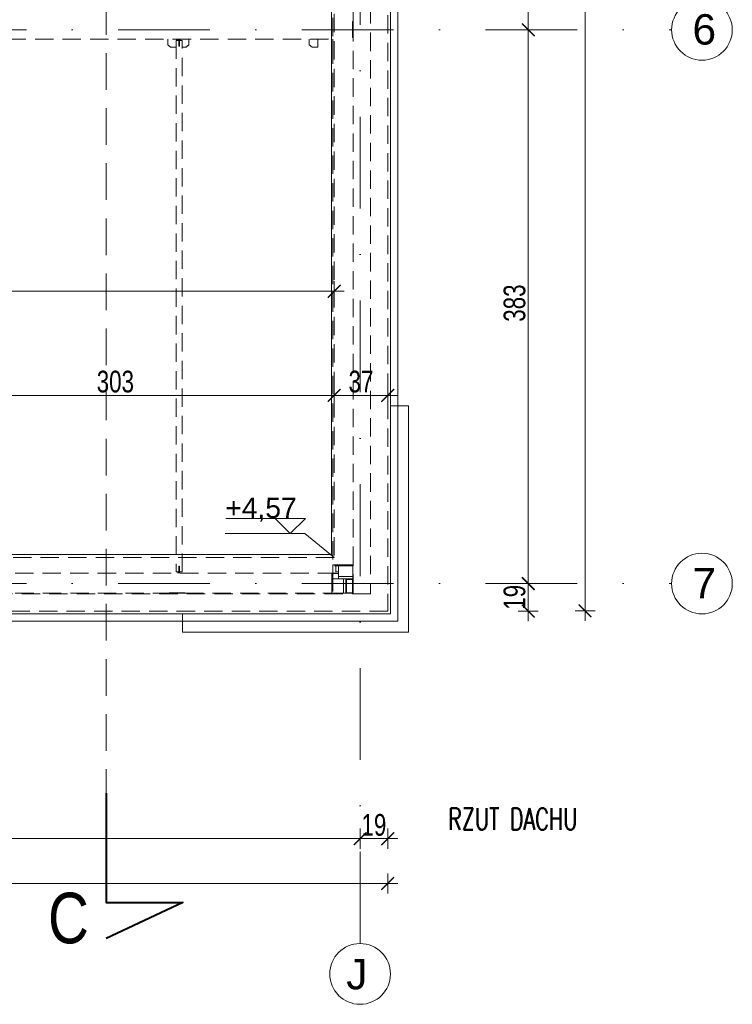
# Model space of a CAD drawing. Header units: millimetres. Extents: x -13532 to 2392, y -5241 to 5322.
# Tile 13 of 256: x -9791 to -9298, y -1969 to -1288. Entities that reach past the tile are written whole.
import ezdxf

# ---------------------------------------------------------------- set-up
doc = ezdxf.new("R2010")
doc.units = ezdxf.units.MM
doc.linetypes.add('DASHED', pattern=[19.05, 12.7, -6.35])
doc.linetypes.add('KRESKAKROPKA2', pattern=[12.7, 6.35, -3.175, 0, -3.175])
doc.layers.get('0').update_dxf_attribs({"lineweight": 9, "true_color": 0x939393})
doc.layers.get('Defpoints').update_dxf_attribs({"true_color": 0xdae6d4})
for name, color, linetype, lineweight in [('- AGP-1_OPISY', 7, 'Continuous', 9), ('A_Opisy', 142, 'Continuous', 5), ('cz-sr', 150, 'Continuous', 15), ('dach', 151, 'Continuous', 9), ('LINII', 7, 'Continuous', 15), ('Wymiarowanie - Poziomy - AGP1', 172, 'Continuous', 5)]:
    doc.layers.add(name, color=color, linetype=linetype, lineweight=lineweight)
for name, color, linetype, lineweight, true_color in [('a___wymiary', 7, 'Continuous', 5, 0x666666), ('KONSTRUKCJA - CIE - AGP1', 7, 'Continuous', 5, 0xbfbfbf), ('OPIS - AGP1', 7, 'Continuous', 0, 0x7f7f7f), ('OSI', 7, 'KRESKAKROPKA2', 5, 0x7f7f7f), ('wymiary', 7, 'Continuous', 5, 0x7f7f7f), ('WYMIARY - AGP1', 7, 'Continuous', 5, 0x716d5a)]:
    doc.layers.add(name, color=color, linetype=linetype, lineweight=lineweight, true_color=true_color)
doc.styles.add('ARCH.P.M. 1', font='simplex.shx', dxfattribs={"width": 0.7, "height": 12})
doc.styles.add('ARIAL', font='arial.ttf', dxfattribs={"width": 0.8})
doc.styles.add('ARIAL NARROW', font='ARIALN.TTF', dxfattribs={"width": 0.9})
doc.styles.add('GENERATED_STYLE_2', font='ARIAL.TTF', dxfattribs={"width": 0.999153})
doc.dimstyles.new('wymiary agp1', dxfattribs={"dimtxt": 15, "dimasz": 5, "dimexe": 5, "dimexo": 5, "dimgap": 1.8, "dimtad": 1, "dimdec": 3, "dimrnd": 0.5, "dimdsep": 46, "dimtxsty": 'ARIAL NARROW', "dimblk": 'znacznik', "dimcen": 1.5, "dimse1": 1, "dimse2": 1, "dimclrd": 256, "dimclre": 256, "dimazin": 0, "dimtfac": 1, "dimtdec": 3, "dimtmove": 1, "dimatfit": 3, "dimldrblk": 'znacznik', "dimfxl": 1000, "dimfxlon": 1, "dimlwd": -1, "dimarcsym": 0})

# ---------------------------------------------------------------- blocks, each defined once
blk = doc.blocks.new('Z$W@#173E0F83')
at = {"layer": 'cz-sr'}
for p, q in [((142.4, 13.9), (142.4, 1.4)), ((-14, -142.5), (-1.5, -142.5))]:
    blk.add_line(p, q, dxfattribs=at)
for points in [[(142.4, 13.9), (-14, 13.9), (-14, -142.5)], [(142.4, 6.4), (-6.5, 6.4), (-6.5, -142.5)], [(142.4, 1.4), (-1.5, 1.4), (-1.5, -142.5)]]:
    blk.add_lwpolyline(points, dxfattribs=at)
blk = doc.blocks.new('osi')
at = {"layer": 'OSI', "ltscale": 10}
for p, q in [((-9555.74, 845.85), (-9555.74, 3158.85)), ((-11756.72, 1477.85), (-9340.14, 1477.85)), ((-11756.72, 1094.85), (-9340.14, 1094.85))]:
    blk.add_line(p, q, dxfattribs=at)
at = {"layer": 'OSI', "linetype": 'Continuous'}
for centre in [(-9319.14, 1477.85), (-9319.14, 1094.85), (-9555.74, 824.85)]:
    blk.add_circle(centre, 21, dxfattribs=at)
at = {"layer": 'LINII', "color": 18, "true_color": 0x000000, "char_height": 21, "attachment_point": 1, "style": 'ARIAL'}
for s, insert, width in [('{\\fArial|b0|i0|c238|p34;\\W1;6}', (-9325.69, 1488.67), 20.2025), ('{\\fArial|b0|i0|c238|p34;\\W1;7}', (-9325.69, 1105.67), 20.2025), ('{\\W1;J}', (-9565.31, 835.23), 24.1308)]:
    blk.add_mtext(s, dxfattribs=dict(at, insert=insert, width=width))
blk = doc.blocks.new('znacznik')
at = {"layer": 'a___wymiary'}
for p, q in [((0, 1.39), (0, -1.39)), ((1.39, 0), (-1.39, 0))]:
    blk.add_line(p, q, dxfattribs=at)
at = {"layer": 'a___wymiary', "const_width": 0.2}
blk.add_lwpolyline([(0.88, 0.88), (-0.88, -0.88)], dxfattribs=at)
blk = doc.blocks.new('*D671')
at = {"layer": 'Defpoints', "color": 0}
for p in [(-9876.61, -1381.31), (-9573.64, -1381.31), (-9573.64, -1547.72)]:
    blk.add_point(p, dxfattribs=at)
at = {"layer": 'WYMIARY - AGP1'}
blk.add_line((-9871.61, -1547.72), (-9578.64, -1547.72), dxfattribs=at)
at = {"layer": 'WYMIARY - AGP1', "xscale": 5, "yscale": 5, "zscale": 5, "rotation": 180}
blk.add_blockref('znacznik', (-9876.61, -1547.72), dxfattribs=at)
at = {"layer": 'WYMIARY - AGP1', "xscale": 5, "yscale": 5, "zscale": 5}
blk.add_blockref('znacznik', (-9573.64, -1547.72), dxfattribs=at)
at = {"layer": 'WYMIARY - AGP1', "color": 18, "true_color": 0x000000, "insert": (-9725.12, -1538.26), "char_height": 15, "attachment_point": 5, "style": 'ARIAL NARROW'}
blk.add_mtext('303', dxfattribs=at)
blk = doc.blocks.new('DFGSGSGS')
at = {"layer": '- AGP-1_OPISY', "linetype": 'DASHED', "lineweight": 0, "ltscale": 2}
blk.add_lwpolyline([(-9731.41, 2338.07), (-9731.41, 949.99)], dxfattribs=at)
at = {"layer": '- AGP-1_OPISY', "lineweight": 40}
blk.add_lwpolyline([(-9731.41, 949.99), (-9731.41, 874.24), (-9678.49, 874.24), (-9731.41, 849.47)], dxfattribs=at)
at = {"layer": '- AGP-1_OPISY', "insert": (-9771.7, 845.54, -0.02), "char_height": 35, "width": 38.8305, "attachment_point": 7, "style": 'ARIAL'}
blk.add_mtext('C', dxfattribs=at)
blk = doc.blocks.new('*D1015')
at = {"layer": 'Defpoints', "color": 0}
for p in [(-9536.64, -1673.36), (-11552.11, -1692.77), (-9536.64, -1885.32)]:
    blk.add_point(p, dxfattribs=at)
at = {"layer": 'WYMIARY - AGP1'}
blk.add_line((-11547.11, -1885.32), (-9541.64, -1885.32), dxfattribs=at)
at = {"layer": 'WYMIARY - AGP1', "xscale": 5, "yscale": 5, "zscale": 5, "rotation": 180}
blk.add_blockref('znacznik', (-11552.11, -1885.32), dxfattribs=at)
at = {"layer": 'WYMIARY - AGP1', "xscale": 5, "yscale": 5, "zscale": 5}
blk.add_blockref('znacznik', (-9536.64, -1885.32), dxfattribs=at)
at = {"layer": 'WYMIARY - AGP1', "color": 18, "true_color": 0x000000, "insert": (-10544.37, -1875.86), "char_height": 15, "attachment_point": 5, "style": 'ARIAL NARROW'}
blk.add_mtext('2015.5', dxfattribs=at)
blk = doc.blocks.new('*D1018')
at = {"layer": 'Defpoints', "color": 0}
for p in [(-10284.44, -1628.85), (-9555.74, -1768.48), (-9555.74, -1854.31)]:
    blk.add_point(p, dxfattribs=at)
at = {"layer": 'WYMIARY - AGP1'}
blk.add_line((-10279.44, -1854.31), (-9560.74, -1854.31), dxfattribs=at)
at = {"layer": 'WYMIARY - AGP1', "xscale": 5, "yscale": 5, "zscale": 5, "rotation": 180}
blk.add_blockref('znacznik', (-10284.44, -1854.31), dxfattribs=at)
at = {"layer": 'WYMIARY - AGP1', "xscale": 5, "yscale": 5, "zscale": 5}
blk.add_blockref('znacznik', (-9555.74, -1854.31), dxfattribs=at)
at = {"layer": 'WYMIARY - AGP1', "color": 18, "true_color": 0x000000, "insert": (-9920.09, -1844.86), "char_height": 15, "attachment_point": 5, "style": 'ARIAL NARROW'}
blk.add_mtext('728.5', dxfattribs=at)
blk = doc.blocks.new('*D1019')
at = {"layer": 'Defpoints', "color": 0}
for p in [(-9537.12, -1294.88), (-9439.36, -1294.88), (-9535.66, -1677.88)]:
    blk.add_point(p, dxfattribs=at)
at = {"layer": 'WYMIARY - AGP1'}
blk.add_line((-9439.36, -1672.88), (-9439.36, -1299.88), dxfattribs=at)
at = {"layer": 'WYMIARY - AGP1', "xscale": 5, "yscale": 5, "zscale": 5}
for p, rotation in [((-9439.36, -1294.88), 90), ((-9439.36, -1677.88), 270)]:
    blk.add_blockref('znacznik', p, dxfattribs=dict(at, rotation=rotation))
at = {"layer": 'WYMIARY - AGP1', "color": 18, "true_color": 0x000000, "insert": (-9448.82, -1483.88), "char_height": 15, "attachment_point": 5, "rotation": 90, "style": 'ARIAL NARROW'}
blk.add_mtext('383', dxfattribs=at)
blk = doc.blocks.new('*D1021')
at = {"layer": 'Defpoints', "color": 0}
for p in [(-9504.87, -541.88), (-9400.04, -541.88), (-9504.87, -1696.74)]:
    blk.add_point(p, dxfattribs=at)
at = {"layer": 'WYMIARY - AGP1'}
blk.add_line((-9400.04, -1691.74), (-9400.04, -546.88), dxfattribs=at)
at = {"layer": 'WYMIARY - AGP1', "xscale": 5, "yscale": 5, "zscale": 5}
for p, rotation in [((-9400.04, -541.88), 90), ((-9400.04, -1696.74), 270)]:
    blk.add_blockref('znacznik', p, dxfattribs=dict(at, rotation=rotation))
at = {"layer": 'WYMIARY - AGP1', "color": 18, "true_color": 0x000000, "insert": (-9409.5, -1092.61), "char_height": 15, "attachment_point": 5, "rotation": 90, "style": 'ARIAL NARROW'}
blk.add_mtext('1155', dxfattribs=at)
blk = doc.blocks.new('*D1184')
at = {"layer": 'Defpoints', "color": 0}
for p in [(-9536.64, -1547.72), (-9573.64, -1604.61), (-9536.64, -1604.61)]:
    blk.add_point(p, dxfattribs=at)
at = {"layer": 'WYMIARY - AGP1'}
blk.add_line((-9568.64, -1547.72), (-9541.64, -1547.72), dxfattribs=at)
at = {"layer": 'WYMIARY - AGP1', "xscale": 5, "yscale": 5, "zscale": 5, "rotation": 180}
blk.add_blockref('znacznik', (-9573.64, -1547.72), dxfattribs=at)
at = {"layer": 'WYMIARY - AGP1', "xscale": 5, "yscale": 5, "zscale": 5}
blk.add_blockref('znacznik', (-9536.64, -1547.72), dxfattribs=at)
at = {"layer": 'WYMIARY - AGP1', "color": 18, "true_color": 0x000000, "insert": (-9555.14, -1538.26), "char_height": 15, "attachment_point": 5, "style": 'ARIAL NARROW'}
blk.add_mtext('37', dxfattribs=at)
blk = doc.blocks.new('*D1185')
at = {"layer": 'Defpoints', "color": 0}
for p in [(-9537.12, -934.88), (-9439.36, -934.88), (-9537.12, -1294.88)]:
    blk.add_point(p, dxfattribs=at)
at = {"layer": 'WYMIARY - AGP1'}
blk.add_line((-9439.36, -1289.88), (-9439.36, -939.88), dxfattribs=at)
at = {"layer": 'WYMIARY - AGP1', "xscale": 5, "yscale": 5, "zscale": 5}
for p, rotation in [((-9439.36, -934.88), 90), ((-9439.36, -1294.88), 270)]:
    blk.add_blockref('znacznik', p, dxfattribs=dict(at, rotation=rotation))
at = {"layer": 'WYMIARY - AGP1', "color": 18, "true_color": 0x000000, "insert": (-9448.82, -1114.88), "char_height": 15, "attachment_point": 5, "rotation": 90, "style": 'ARIAL NARROW'}
blk.add_mtext('360', dxfattribs=at)
blk = doc.blocks.new('*D1188')
at = {"layer": 'Defpoints', "color": 0}
for p in [(-9573.64, -1475.67), (-10333.71, -1489.78), (-9573.64, -1500.69)]:
    blk.add_point(p, dxfattribs=at)
at = {"layer": 'WYMIARY - AGP1'}
blk.add_line((-10328.71, -1475.67), (-9578.64, -1475.67), dxfattribs=at)
at = {"layer": 'WYMIARY - AGP1', "xscale": 5, "yscale": 5, "zscale": 5, "rotation": 180}
blk.add_blockref('znacznik', (-10333.71, -1475.67), dxfattribs=at)
at = {"layer": 'WYMIARY - AGP1', "xscale": 5, "yscale": 5, "zscale": 5}
blk.add_blockref('znacznik', (-9573.64, -1475.67), dxfattribs=at)
at = {"layer": 'WYMIARY - AGP1', "color": 18, "true_color": 0x000000, "insert": (-9953.67, -1466.21), "char_height": 15, "attachment_point": 5, "style": 'ARIAL NARROW'}
blk.add_mtext('760', dxfattribs=at)
blk = doc.blocks.new('dffdh')
at = {"layer": 'KONSTRUKCJA - CIE - AGP1', "linetype": 'DASHED'}
for p, q in [((-30810.53, 6543.78), (-30810.53, 5993.98)), ((-30796.53, 6369.88), (-30796.53, 6543.78)), ((-30796.93, 6358.88), (-30796.93, 6369.88)), ((-30796.53, 6369.88), (-30796.93, 6369.88)), ((-30796.93, 6369.38), (-30796.53, 6369.38)), ((-30796.53, 6369.38), (-30796.53, 6369.88)), ((-30796.53, 6369.88), (-30796.53, 6364.81)), ((-30796.53, 6359.38), (-30796.53, 6369.38)), ((-31530.94, 6357.63), (-30807.53, 6357.63)), ((-30924.74, 6353.63), (-30924.74, 6357.63)), ((-30918.83, 6356.66), (-30918.83, 5989.1)), ((-30918.83, 6356.66), (-30917.13, 6356.66)), ((-30918.74, 6356.66), (-30918.74, 6357.63)), ((-30918.73, 6356.66), (-30918.73, 6357.63)), ((-30917.73, 6356.96), (-30917.73, 6357.63)), ((-30917.13, 6356.96), (-30917.73, 6356.96)), ((-30917.13, 6357.63), (-30917.13, 6356.96)), ((-30917.13, 6357.16), (-30916.53, 6357.16)), ((-30917.13, 6352.66), (-30917.13, 6356.96)), ((-30916.53, 6352.66), (-30916.53, 6357.63)), ((-30916.53, 6356.66), (-30914.83, 6356.66)), ((-30916.12, 6356.66), (-30916.12, 6357.63)), ((-30914.83, 5989.1), (-30914.83, 6356.66)), ((-30910.12, 6353.63), (-30910.12, 6357.63)), ((-30910.1, 6353.63), (-30910.11, 6357.63)), ((-30826.81, 6353.63), (-30826.81, 6357.63)), ((-30820.81, 6352.13), (-30820.81, 6357.63)), ((-30820.79, 6357.63), (-30820.79, 6352.13)), ((-30810.57, 6351.38), (-30810.57, 6357.63)), ((-30796.93, 6359.38), (-30796.53, 6359.38)), ((-30796.53, 6358.88), (-30796.93, 6358.88)), ((-30796.53, 6358.88), (-30796.53, 6359.38)), ((-30796.53, 6358.88), (-30796.53, 6358.88)), ((-30796.53, 5993.98), (-30796.53, 6358.88)), ((-30922.74, 6352.13), (-30924.74, 6353.63)), ((-30918.83, 6352.13), (-30922.74, 6352.13)), ((-30916.53, 6352.66), (-30917.13, 6352.66)), ((-30912.1, 6352.12), (-30914.83, 6352.12)), ((-30912.12, 6352.12), (-30910.12, 6353.63)), ((-30910.1, 6353.63), (-30912.1, 6352.12)), ((-30910.12, 6353.63), (-30910.1, 6353.63)), ((-30824.81, 6352.13), (-30826.81, 6353.63)), ((-30820.81, 6352.13), (-30824.81, 6352.13)), ((-30820.79, 6352.13), (-30820.81, 6352.13)), ((-30810.57, 6351.38), (-30810.53, 6351.38)), ((-30917.13, 5988.8), (-30917.13, 5993.1)), ((-30916.53, 5993.1), (-30917.13, 5993.1)), ((-30916.53, 5988.38), (-30916.53, 5993.1)), ((-30796.54, 5993.98), (-30810.54, 5993.98)), ((-30810.54, 5993.98), (-30810.54, 5993.38)), ((-30796.54, 5993.38), (-30810.54, 5993.38)), ((-30810.53, 5993.98), (-30796.53, 5993.98)), ((-30810.5, 5993.98), (-30810.5, 5993.98)), ((-30810.5, 5988.38), (-30810.5, 5993.38)), ((-30808.31, 5993.98), (-30808.31, 5993.98)), ((-30808.31, 5989.08), (-30808.31, 5993.38)), ((-30806.54, 5985.88), (-30806.54, 5993.38)), ((-30804.81, 5993.98), (-30804.81, 5993.98)), ((-30804.71, 5993.98), (-30804.71, 5993.98)), ((-30803.91, 5993.98), (-30803.91, 5993.98)), ((-30803.81, 5993.98), (-30803.81, 5993.98)), ((-30800.31, 5993.98), (-30800.31, 5993.98)), ((-30796.54, 5993.98), (-30796.54, 5993.38)), ((-30796.54, 5993.38), (-30796.54, 5985.88)), ((-30796.53, 5994.38), (-30796.5, 5994.38)), ((-30796.48, 5994.38), (-30796.5, 5994.38)), ((-30796.5, 5974.38), (-30796.5, 5994.38)), ((-30796.47, 5994.38), (-30796.48, 5994.38)), ((-30796.48, 5974.38), (-30796.48, 5994.38)), ((-30796.48, 5974.38), (-30796.48, 5994.38)), ((-30796.47, 5974.38), (-30796.47, 5994.38)), ((-30808.15, 5988.38), (-31530.35, 5988.38)), ((-30918.83, 5989.1), (-30917.13, 5989.1)), ((-30917.73, 5988.38), (-30917.73, 5988.8)), ((-30917.73, 5988.8), (-30917.13, 5988.8)), ((-30917.13, 5988.8), (-30917.13, 5988.38)), ((-30917.13, 5988.6), (-30916.53, 5988.6)), ((-30916.53, 5989.1), (-30914.83, 5989.1)), ((-30811.15, 5974.38), (-30811.15, 5988.38)), ((-30811.15, 5988.38), (-30811.14, 5988.38)), ((-30811.15, 5988.13), (-30811.14, 5988.13)), ((-30811.14, 5988.38), (-30811.14, 5974.38)), ((-30811.14, 5988.38), (-30810.54, 5988.38)), ((-30810.54, 5988.38), (-30810.54, 5974.38)), ((-30810.54, 5988.38), (-30810.5, 5988.38)), ((-30810.54, 5988.13), (-30806.54, 5988.13)), ((-30808.31, 5989.08), (-30806.54, 5989.08)), ((-30796.53, 5987.61), (-30796.53, 5981.81)), ((-30810.54, 5984.38), (-30803.04, 5984.38)), ((-30806.54, 5984.38), (-30806.54, 5985.88)), ((-30796.54, 5985.88), (-30806.54, 5985.88)), ((-30803.04, 5984.38), (-30801.54, 5984.38)), ((-30803.04, 5984.38), (-30803.04, 5974.38)), ((-30803.04, 5984.38), (-30801.53, 5984.38)), ((-30796.53, 5984.38), (-30801.53, 5984.38)), ((-30801.53, 5984.38), (-30801.53, 5974.38)), ((-30801.13, 5974.78), (-30801.13, 5983.98)), ((-30801.13, 5983.98), (-30796.93, 5983.98)), ((-30796.94, 5980.38), (-30796.94, 5983.98)), ((-30796.94, 5980.38), (-30796.93, 5980.38)), ((-30796.94, 5980.24), (-30796.94, 5980.38)), ((-30796.94, 5980.38), (-30796.94, 5980.24)), ((-30796.94, 5979.88), (-30796.94, 5980.24)), ((-30796.94, 5980.24), (-30796.94, 5979.88)), ((-30796.94, 5979.38), (-30796.94, 5979.88)), ((-30796.94, 5979.88), (-30796.94, 5979.38)), ((-30796.94, 5978.88), (-30796.94, 5979.38)), ((-30796.94, 5979.38), (-30796.94, 5978.88)), ((-30796.93, 5983.98), (-30796.93, 5974.78)), ((-30796.54, 5984.38), (-30796.54, 5985.88)), ((-30796.53, 5974.38), (-30796.53, 5984.38)), ((-30796.53, 5980.94), (-30796.53, 5975.14)), ((-31220.73, 5974.38), (-30923.73, 5974.38)), ((-30923.73, 5974.38), (-30923.73, 5974.78)), ((-30923.73, 5974.78), (-30912.73, 5974.78)), ((-30923.73, 5974.63), (-30923.23, 5974.63)), ((-30923.73, 5974.38), (-30923.23, 5974.38)), ((-30923.24, 5974.38), (-30923.24, 5974.78)), ((-30923.23, 5974.78), (-30923.23, 5974.38)), ((-30923.23, 5974.38), (-30913.23, 5974.38)), ((-30913.23, 5974.38), (-30913.23, 5974.78)), ((-30913.23, 5974.63), (-30912.73, 5974.63)), ((-30913.23, 5974.38), (-30912.73, 5974.38)), ((-30912.73, 5974.78), (-30912.73, 5974.38)), ((-30912.73, 5974.38), (-30808.15, 5974.38)), ((-30811.15, 5974.63), (-30811.14, 5974.63)), ((-30811.15, 5974.38), (-30811.14, 5974.38)), ((-30811.14, 5974.38), (-30810.54, 5974.38)), ((-30810.54, 5974.38), (-30803.04, 5974.38)), ((-30803.04, 5974.38), (-30801.54, 5974.38)), ((-30801.53, 5974.38), (-30796.53, 5974.38)), ((-30796.93, 5974.78), (-30801.13, 5974.78)), ((-30796.94, 5978.51), (-30796.94, 5978.88)), ((-30796.94, 5978.88), (-30796.94, 5978.51)), ((-30796.94, 5978.51), (-30796.94, 5978.38)), ((-30796.94, 5978.38), (-30796.94, 5978.51)), ((-30796.94, 5974.78), (-30796.94, 5978.38)), ((-30796.94, 5978.38), (-30796.93, 5978.38)), ((-30796.53, 5974.38), (-30796.5, 5974.38)), ((-30796.48, 5974.38), (-30796.5, 5974.38)), ((-30796.47, 5974.38), (-30796.48, 5974.38))]:
    blk.add_line(p, q, dxfattribs=at)
blk = doc.blocks.new('*D5334')
at = {"layer": 'Defpoints', "color": 0}
for p in [(-9555.74, -1653.69), (-9536.64, -1653.69), (-9536.64, -1854.31)]:
    blk.add_point(p, dxfattribs=at)
at = {"layer": 'WYMIARY - AGP1'}
blk.add_line((-9550.74, -1854.31), (-9541.64, -1854.31), dxfattribs=at)
at = {"layer": 'WYMIARY - AGP1', "xscale": 5, "yscale": 5, "zscale": 5, "rotation": 180}
blk.add_blockref('znacznik', (-9555.74, -1854.31), dxfattribs=at)
at = {"layer": 'WYMIARY - AGP1', "xscale": 5, "yscale": 5, "zscale": 5}
blk.add_blockref('znacznik', (-9536.64, -1854.31), dxfattribs=at)
at = {"layer": 'WYMIARY - AGP1', "color": 18, "true_color": 0x000000, "insert": (-9546.19, -1844.86), "char_height": 15, "attachment_point": 5, "style": 'ARIAL NARROW'}
blk.add_mtext('19', dxfattribs=at)
blk = doc.blocks.new('*D5337')
at = {"layer": 'Defpoints', "color": 0}
for p in [(-9496.01, -1677.88), (-9536.64, -1696.88), (-9439.36, -1696.88)]:
    blk.add_point(p, dxfattribs=at)
at = {"layer": 'WYMIARY - AGP1'}
blk.add_line((-9439.36, -1682.88), (-9439.36, -1691.88), dxfattribs=at)
at = {"layer": 'WYMIARY - AGP1', "xscale": 5, "yscale": 5, "zscale": 5}
for p, rotation in [((-9439.36, -1677.88), 90), ((-9439.36, -1696.88), 270)]:
    blk.add_blockref('znacznik', p, dxfattribs=dict(at, rotation=rotation))
at = {"layer": 'WYMIARY - AGP1', "color": 18, "true_color": 0x000000, "insert": (-9448.82, -1687.38), "char_height": 15, "attachment_point": 5, "rotation": 90, "style": 'ARIAL NARROW'}
blk.add_mtext('19', dxfattribs=at)

msp = doc.modelspace()

# ---------------------------------------------------------------- linework, layer by layer
at = {"layer": 'dach'}
for p, q in [((-9529.638, -534.8765), (-9529.638, -1703.877)), ((-9534.638, -539.8765), (-9534.638, -1698.877)), ((-9575.638, -580.8765), (-9575.638, -1657.877)), ((-9575.638, -1657.877), (-10294.7067, -1657.877)), ((-9534.638, -1698.883), (-11554.101, -1698.889)), ((-9529.638, -1703.883), (-11559.1262, -1703.889))]:
    msp.add_line(p, q, dxfattribs=at)
at = {"layer": 'dach', "linetype": 'DASHED'}
for p, q in [((-9536.638, -541.8765), (-9536.638, -1696.877)), ((-9548.638, -553.8765), (-9548.638, -1684.877)), ((-9573.638, -578.8752), (-9573.638, -1659.877)), ((-9573.638, -1659.877), (-10296.7067, -1659.877)), ((-9548.638, -1684.877), (-11540.1066, -1684.877)), ((-9536.638, -1696.877), (-11552.1066, -1696.877))]:
    msp.add_line(p, q, dxfattribs=at)
at = {"layer": 'OPIS - AGP1'}
for p, q in [((-9593.5936, -1632.8846), (-9648.7259, -1632.8846)), ((-9593.8798, -1643.3271), (-9649.0122, -1643.3271)), ((-9593.8798, -1643.3271), (-9573.638, -1659.877))]:
    msp.add_line(p, q, dxfattribs=at)
msp.add_lwpolyline([(-9593.5936, -1632.8846), (-9604.0361, -1643.3271), (-9614.4786, -1632.8846)], dxfattribs=at)

# ---------------------------------------------------------------- block references
at = {"rotation": 179.999830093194}
msp.add_blockref('Z$W@#173E0F83', (-9536.138, -1697.477), dxfattribs=at)
at = {"layer": 'cz-sr'}
msp.add_blockref('osi', (0, -2772.7313), dxfattribs=at)
at = {"layer": 'wymiary'}
msp.add_blockref('dffdh', (21235.8836, -7658.9495), dxfattribs=at)

# ---------------------------------------------------------------- texts
at = {"layer": 'Wymiarowanie - Poziomy - AGP1', "insert": (-9599.5936, -1618.4846), "char_height": 14, "attachment_point": 3, "style": 'GENERATED_STYLE_2'}
msp.add_mtext('+4,57', dxfattribs=at)

# ---------------------------------------------------------------- dimensions: what is measured, and where the dimension line sits
at = {"layer": 'WYMIARY - AGP1'}
for base, p1, p2, picture, middle in [((-9400.0377, -541.8765), (-9504.8736, -1696.7448), (-9504.8736, -541.8765), '*D1021', (-9400.0377, -1092.6147)), ((-9439.3583, -1294.8772), (-9535.6555, -1677.8772), (-9537.1236, -1294.8772), '*D1019', (-9439.3583, -1483.8772))]:
    dim = msp.add_linear_dim(base=base, p1=p1, p2=p2, angle=90, dimstyle='wymiary agp1', override={"dimclrd": 256, "dimclre": 256}, dxfattribs=at)
    dim.commit()
    dim.dimension.update_dxf_attribs({"geometry": picture, "text_midpoint": middle, "dimtype": 160})
dim = msp.add_linear_dim(base=(-9439.3583, -934.8772), p1=(-9537.1236, -1294.8772), p2=(-9537.1236, -934.8772), angle=90, dimstyle='wymiary agp1', override={"dimblk": 'znacznik', "dimclrd": 256, "dimclre": 256}, dxfattribs=at)
dim.commit()
dim.dimension.update_dxf_attribs({"geometry": '*D1185', "text_midpoint": (-9448.8169, -1114.8772)})
for base, p1, p2, override, picture, middle in [((-9573.638, -1547.7176), (-9876.6066, -1381.3131), (-9573.638, -1381.3131), {"dimclrd": 256, "dimclre": 256}, '*D671', (-9725.1223, -1538.259)), ((-9573.638, -1475.6651), (-10333.7067, -1489.7812), (-9573.638, -1500.6922), {"dimblk": 'znacznik', "dimclrd": 256, "dimclre": 256}, '*D1188', (-9953.6723, -1466.2065)), ((-9536.638, -1547.7176), (-9573.638, -1604.6057), (-9536.638, -1604.6057), {"dimblk": 'znacznik', "dimclrd": 256, "dimclre": 256}, '*D1184', (-9555.138, -1538.259)), ((-9555.7379, -1854.314), (-10284.4379, -1628.8547), (-9555.7379, -1768.4807), {"dimclrd": 256, "dimclre": 256}, '*D1018', (-9920.0879, -1844.8554)), ((-9536.638, -1885.3158), (-11552.1066, -1692.7719), (-9536.638, -1673.3571), {"dimclrd": 256, "dimclre": 256}, '*D1015', (-10544.3723, -1875.8572))]:
    dim = msp.add_linear_dim(base=base, p1=p1, p2=p2, dimstyle='wymiary agp1', override=override, dxfattribs=at)
    dim.commit()
    dim.dimension.update_dxf_attribs({"geometry": picture, "text_midpoint": middle})
dim = msp.add_linear_dim(base=(-9536.638, -1854.314), p1=(-9555.7379, -1653.6885), p2=(-9536.638, -1653.6885), dimstyle='wymiary agp1', dxfattribs=at)
dim.commit()
dim.dimension.update_dxf_attribs({"geometry": '*D5334', "text_midpoint": (-9546.1879, -1844.8554)})
dim = msp.add_linear_dim(base=(-9439.3583, -1696.877), p1=(-9496.0125, -1677.8772), p2=(-9536.638, -1696.877), angle=90, dimstyle='wymiary agp1', dxfattribs=at)
dim.commit()
dim.dimension.update_dxf_attribs({"geometry": '*D5337', "text_midpoint": (-9448.8169, -1687.3771)})

# ---------------------------------------------------------------- next in the draw order: texts
at = {"layer": 'A_Opisy', "lineweight": 20, "insert": (-9407.9656, -1840.7526), "char_height": 15, "width": 173.658375, "attachment_point": 5, "style": 'ARCH.P.M. 1', "bg_fill": 2}
msp.add_mtext('\\pxql;{\\Fsimplex.shx|c1;RZUT DACHU}', dxfattribs=at)

# ---------------------------------------------------------------- next in the draw order: block references
at = {"layer": 'wymiary'}
msp.add_blockref('DFGSGSGS', (0, -2772.7311), dxfattribs=at)

doc.saveas('drawing.dxf')
